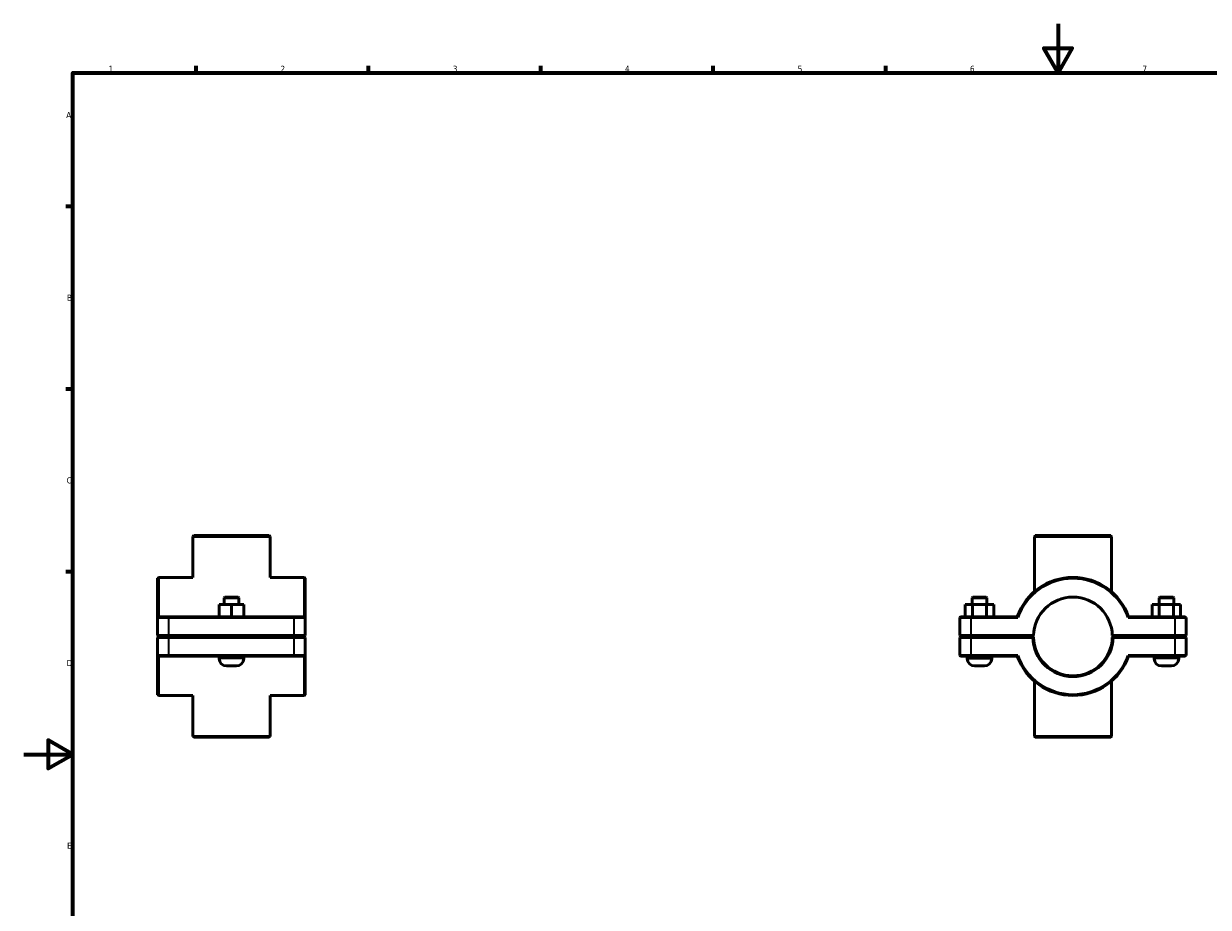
# Model space of a CAD drawing. Header units: millimetres. Extents: x 0 to 902, y -124 to 1184.
# Tile 2 of 4: x 0 to 482, y 235 to 594. Entities that reach past the tile are written whole.
import ezdxf

# ---------------------------------------------------------------- set-up
doc = ezdxf.new("R2010")
doc.units = ezdxf.units.MM
for name, color, linetype, lineweight in [('Border (ISO)', 7, 'Continuous', 70), ('Visible (ISO)', 7, 'Continuous', 50), ('Visible Narrow (ISO)', 7, 'Continuous', 35)]:
    doc.layers.add(name, color=color, linetype=linetype, lineweight=lineweight)
doc.styles.add('Note Text (ISO)', font='tahoma.ttf')

# ---------------------------------------------------------------- blocks, each defined once
blk = doc.blocks.new('Borders Default Border')
at = {"layer": 'Border (ISO)'}
for p, q in [((70.08, 574), (70.08, 576.9)), ((140.17, 574), (140.17, 576.9)), ((210.25, 574), (210.25, 576.9)), ((280.33, 574), (280.33, 576.9)), ((350.42, 574), (350.42, 576.9)), ((20, 519.75), (17.1, 519.75)), ((20, 445.5), (17.1, 445.5)), ((20, 371.25), (17.1, 371.25))]:
    blk.add_line(p, q, dxfattribs=at)
at = {"layer": 'Border (ISO)', "flags": 128}
for points in [[(420.5, 594), (420.5, 574), (414.73, 584), (426.27, 584), (420.5, 574)], [(20, 20), (20, 574), (821, 574), (821, 20), (20, 20)], [(0, 297), (20, 297), (10, 302.77), (10, 291.23), (20, 297)]]:
    blk.add_lwpolyline(points, dxfattribs=at)
at = {"layer": 'Border (ISO)', "color": 232, "true_color": 0xca0064, "char_height": 2.5, "attachment_point": 7, "style": 'Note Text (ISO)'}
for s, insert in [('1', (34.48, 574.4)), ('2', (104.37, 574.4)), ('3', (174.43, 574.35)), ('4', (244.42, 574.4)), ('5', (314.64, 574.35)), ('6', (384.66, 574.35)), ('7', (454.77, 574.4)), ('A', (17.29, 555.62)), ('B', (17.59, 481.37)), ('C', (17.43, 407.08)), ('D', (17.43, 332.88)), ('E', (17.64, 258.63))]:
    blk.add_mtext(s, dxfattribs=dict(at, insert=insert))

msp = doc.modelspace()

# ---------------------------------------------------------------- linework, layer by layer
at = {"layer": 'Visible (ISO)'}
for p, q in [((69.102, 385.927), (68.782, 385.607)), ((100.135, 385.607), (68.782, 385.607)), ((68.782, 368.927), (68.782, 385.607)), ((69.102, 385.927), (99.815, 385.927)), ((99.815, 385.927), (100.135, 385.607)), ((100.135, 368.927), (100.135, 385.607)), ((411.175, 385.927), (410.855, 385.607)), ((442.207, 385.607), (410.855, 385.607)), ((410.855, 363.1), (410.855, 385.607)), ((411.175, 385.927), (441.887, 385.927)), ((441.887, 385.927), (442.207, 385.607)), ((442.207, 363.1), (442.207, 385.607)), ((54.459, 368.607), (54.779, 368.927)), ((54.459, 352.607), (54.459, 368.607)), ((54.779, 368.927), (54.779, 352.927)), ((68.782, 368.927), (54.779, 368.927)), ((114.139, 368.927), (100.135, 368.927)), ((114.139, 352.927), (114.139, 368.927)), ((114.459, 368.607), (114.139, 368.927)), ((114.459, 368.607), (114.459, 352.607)), ((79.443, 352.927), (79.443, 357.927)), ((84.428, 357.927), (79.443, 357.927)), ((81.779, 360.927), (81.459, 360.607)), ((81.459, 360.607), (87.459, 360.607)), ((81.459, 360.607), (81.459, 357.927)), ((87.139, 360.927), (81.779, 360.927)), ((84.428, 352.927), (84.428, 357.927)), ((89.443, 357.927), (84.428, 357.927)), ((87.139, 360.927), (87.459, 360.607)), ((87.459, 360.607), (87.459, 357.927)), ((89.443, 352.927), (89.443, 357.927)), ((89.474, 357.927), (89.443, 357.927)), ((89.474, 352.927), (89.474, 357.927)), ((382.758, 357.927), (385.671, 357.927)), ((382.758, 352.927), (382.758, 357.927)), ((385.851, 360.927), (385.531, 360.607)), ((391.531, 360.607), (385.531, 360.607)), ((385.531, 357.927), (385.531, 360.607)), ((385.671, 357.927), (391.445, 357.927)), ((385.671, 352.927), (385.671, 357.927)), ((385.851, 360.927), (391.211, 360.927)), ((391.211, 360.927), (391.531, 360.607)), ((391.445, 357.927), (394.305, 357.927)), ((391.445, 352.927), (391.445, 357.927)), ((391.531, 357.927), (391.531, 360.607)), ((394.305, 352.927), (394.305, 357.927)), ((461.618, 357.927), (458.758, 357.927)), ((458.758, 352.927), (458.758, 357.927)), ((461.851, 360.927), (461.531, 360.607)), ((461.531, 360.607), (467.531, 360.607)), ((461.531, 360.607), (461.531, 357.927)), ((461.618, 352.927), (461.618, 357.927)), ((467.391, 357.927), (461.618, 357.927)), ((467.211, 360.927), (461.851, 360.927)), ((467.211, 360.927), (467.531, 360.607)), ((467.391, 352.927), (467.391, 357.927)), ((470.305, 357.927), (467.391, 357.927)), ((467.531, 360.607), (467.531, 357.927)), ((470.305, 352.927), (470.305, 357.927)), ((54.779, 352.927), (54.459, 352.607)), ((59.059, 352.607), (54.459, 352.607)), ((54.459, 352.607), (54.459, 345.297)), ((54.779, 352.927), (59.059, 352.927)), ((109.859, 352.927), (59.059, 352.927)), ((59.059, 352.607), (109.859, 352.607)), ((109.859, 352.927), (114.139, 352.927)), ((114.459, 352.607), (109.859, 352.607)), ((114.139, 352.927), (114.459, 352.607)), ((114.459, 345.297), (114.459, 352.607)), ((380.851, 352.927), (380.531, 352.607)), ((385.131, 352.607), (380.531, 352.607)), ((380.531, 352.607), (380.531, 345.297)), ((380.851, 352.927), (385.131, 352.927)), ((403.904, 352.927), (385.131, 352.927)), ((385.131, 352.607), (404.131, 352.607)), ((448.931, 352.607), (467.931, 352.607)), ((467.931, 352.927), (449.159, 352.927)), ((467.931, 352.927), (472.211, 352.927)), ((472.531, 352.607), (467.931, 352.607)), ((472.211, 352.927), (472.531, 352.607)), ((472.531, 345.297), (472.531, 352.607)), ((54.779, 344.977), (54.459, 345.297)), ((54.459, 345.297), (59.059, 345.297)), ((54.779, 344.877), (54.459, 344.557)), ((59.059, 344.557), (54.459, 344.557)), ((54.459, 344.557), (54.459, 337.247)), ((59.059, 344.977), (54.779, 344.977)), ((54.779, 344.877), (59.059, 344.877)), ((109.859, 345.297), (59.059, 345.297)), ((59.059, 344.977), (109.859, 344.977)), ((109.859, 344.877), (59.059, 344.877)), ((59.059, 344.557), (109.859, 344.557)), ((79.459, 344.977), (79.459, 344.877)), ((89.459, 344.977), (89.459, 344.877)), ((109.859, 345.297), (114.459, 345.297)), ((114.139, 344.977), (109.859, 344.977)), ((109.859, 344.877), (114.139, 344.877)), ((114.459, 344.557), (109.859, 344.557)), ((114.139, 344.977), (114.459, 345.297)), ((114.139, 344.877), (114.459, 344.557)), ((114.459, 337.247), (114.459, 344.557)), ((380.851, 344.977), (380.531, 345.297)), ((380.531, 345.297), (385.131, 345.297)), ((380.851, 344.877), (380.531, 344.557)), ((385.131, 344.557), (380.531, 344.557)), ((380.531, 344.557), (380.531, 337.247)), ((385.131, 344.977), (380.851, 344.977)), ((380.851, 344.877), (385.131, 344.877)), ((383.531, 344.877), (383.531, 344.977)), ((410.535, 345.297), (385.131, 345.297)), ((385.131, 344.977), (410.211, 344.977)), ((410.211, 344.877), (385.131, 344.877)), ((385.131, 344.557), (410.215, 344.557)), ((393.531, 344.877), (393.531, 344.977)), ((410.211, 344.977), (410.535, 345.297)), ((410.373, 344.718), (410.211, 344.877)), ((442.527, 345.297), (442.851, 344.977)), ((467.931, 345.297), (442.527, 345.297)), ((442.851, 344.877), (442.689, 344.718)), ((442.847, 344.557), (467.931, 344.557)), ((442.851, 344.977), (467.931, 344.977)), ((467.931, 344.877), (442.851, 344.877)), ((459.531, 344.977), (459.531, 344.877)), ((467.931, 345.297), (472.531, 345.297)), ((472.211, 344.977), (467.931, 344.977)), ((467.931, 344.877), (472.211, 344.877)), ((472.531, 344.557), (467.931, 344.557)), ((469.531, 344.977), (469.531, 344.877)), ((472.211, 344.977), (472.531, 345.297)), ((472.211, 344.877), (472.531, 344.557)), ((472.531, 337.247), (472.531, 344.557)), ((54.459, 337.247), (59.059, 337.247)), ((54.459, 321.247), (54.459, 337.247)), ((54.779, 336.927), (54.459, 337.247)), ((109.859, 337.247), (59.059, 337.247)), ((109.859, 337.247), (114.459, 337.247)), ((114.139, 336.927), (114.459, 337.247)), ((114.459, 337.247), (114.459, 321.247)), ((380.531, 337.247), (385.131, 337.247)), ((380.851, 336.927), (380.531, 337.247)), ((404.131, 337.247), (385.131, 337.247)), ((467.931, 337.247), (448.931, 337.247)), ((467.931, 337.247), (472.531, 337.247)), ((472.211, 336.927), (472.531, 337.247)), ((54.779, 336.927), (54.779, 320.927)), ((59.059, 336.927), (54.779, 336.927)), ((59.059, 336.927), (109.859, 336.927)), ((79.459, 336.927), (79.459, 335.927)), ((82.459, 332.927), (86.459, 332.927)), ((89.459, 336.927), (89.459, 335.927)), ((114.139, 336.927), (109.859, 336.927)), ((114.139, 320.927), (114.139, 336.927)), ((385.131, 336.927), (380.851, 336.927)), ((383.531, 335.927), (383.531, 336.927)), ((385.131, 336.927), (403.904, 336.927)), ((390.531, 332.927), (386.531, 332.927)), ((393.531, 335.927), (393.531, 336.927)), ((449.159, 336.927), (467.931, 336.927)), ((459.531, 336.927), (459.531, 335.927)), ((462.531, 332.927), (466.531, 332.927)), ((472.211, 336.927), (467.931, 336.927)), ((469.531, 336.927), (469.531, 335.927)), ((410.855, 304.247), (410.855, 326.754)), ((442.207, 304.247), (442.207, 326.754)), ((54.459, 321.247), (54.779, 320.927)), ((68.782, 320.927), (54.779, 320.927)), ((68.782, 304.247), (68.782, 320.927)), ((114.139, 320.927), (100.135, 320.927)), ((100.135, 304.247), (100.135, 320.927)), ((114.459, 321.247), (114.139, 320.927)), ((68.782, 304.247), (100.135, 304.247)), ((69.102, 303.927), (68.782, 304.247)), ((99.815, 303.927), (69.102, 303.927)), ((99.815, 303.927), (100.135, 304.247)), ((410.855, 304.247), (442.207, 304.247)), ((411.175, 303.927), (410.855, 304.247)), ((441.887, 303.927), (411.175, 303.927)), ((441.887, 303.927), (442.207, 304.247))]:
    msp.add_line(p, q, dxfattribs=at)
for centre, radius, start, end in [((426.531, 344.927), 24, 19.47122, 160.52878), ((426.531, 344.927), 23.68, 18.92464, 161.07536), ((426.531, 344.927), 16, 1.32508, 178.67492), ((426.531, 344.927), 16.32, 181.2991, 358.7009), ((426.531, 344.927), 16, 178.67492, 178.67502), ((426.531, 344.927), 16, 181.32498, 358.67502), ((426.531, 344.927), 16, 1.32498, 1.32508), ((426.531, 344.927), 23.68, 198.92464, 341.07536), ((82.459, 335.927), 3, 180, 270), ((86.459, 335.927), 3, 270, 0), ((386.531, 335.927), 3, 180, 270), ((390.531, 335.927), 3, 270, 0), ((426.531, 344.927), 24, 199.47122, 340.52878), ((462.531, 335.927), 3, 180, 270), ((466.531, 335.927), 3, 270, 0)]:
    msp.add_arc(centre, radius, start, end, dxfattribs=at)
for points, degree in [([(404.131, 352.607), (404.055, 352.714), (403.979, 352.821), (403.904, 352.927)], 3), ([(448.931, 352.607), (449.007, 352.714), (449.083, 352.821), (449.159, 352.927)], 3), ([(410.215, 344.557), (410.294, 344.638), (410.373, 344.718)], 2), ([(442.689, 344.718), (442.768, 344.638), (442.847, 344.557)], 2), ([(404.131, 337.247), (404.055, 337.141), (403.979, 337.034), (403.904, 336.927)], 3), ([(448.931, 337.247), (449.007, 337.141), (449.083, 337.034), (449.159, 336.927)], 3)]:
    msp.add_open_spline(points, degree=degree, dxfattribs=at)
for points, weights in [([(410.535, 344.557), (410.455, 344.637), (410.373, 344.718)], [1.01163656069, 1.00873931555, 1.00579966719]), ([(442.689, 344.718), (442.608, 344.637), (442.527, 344.557)], [1.00579966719, 1.00873931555, 1.01163656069])]:
    msp.add_rational_spline(points, weights, degree=2, dxfattribs=at)
at = {"layer": 'Visible Narrow (ISO)'}
for p, q in [((59.059, 352.911), (59.059, 352.623)), ((59.059, 345.663), (59.059, 352.242)), ((109.859, 352.911), (109.859, 352.623)), ((109.859, 352.242), (109.859, 345.663)), ((385.131, 352.911), (385.131, 352.623)), ((385.131, 345.663), (385.131, 352.242)), ((467.931, 352.911), (467.931, 352.623)), ((467.931, 352.242), (467.931, 345.663)), ((59.059, 344.993), (59.059, 345.281)), ((59.059, 344.861), (59.059, 344.573)), ((59.059, 337.613), (59.059, 344.192)), ((109.859, 344.993), (109.859, 345.281)), ((109.859, 344.861), (109.859, 344.573)), ((109.859, 344.192), (109.859, 337.613)), ((385.131, 344.993), (385.131, 345.281)), ((385.131, 344.861), (385.131, 344.573)), ((385.131, 337.613), (385.131, 344.192)), ((467.931, 344.993), (467.931, 345.281)), ((467.931, 344.861), (467.931, 344.573)), ((467.931, 344.192), (467.931, 337.613)), ((59.059, 336.943), (59.059, 337.231)), ((109.859, 336.943), (109.859, 337.231)), ((385.131, 336.943), (385.131, 337.231)), ((467.931, 336.943), (467.931, 337.231)), ((89.397, 335.927), (79.52, 335.927)), ((383.593, 335.927), (393.47, 335.927)), ((469.47, 335.927), (459.593, 335.927))]:
    msp.add_line(p, q, dxfattribs=at)

# ---------------------------------------------------------------- block references
msp.add_blockref('Borders Default Border', (0, 0))

doc.saveas('drawing.dxf')
